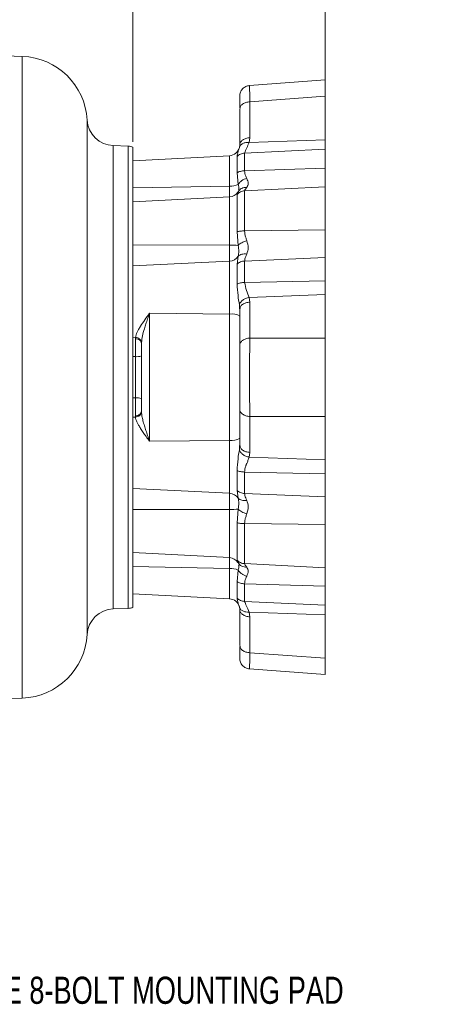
# Model space of a CAD drawing. Header units: inches. Extents: x 0.3 to 33.9, y 0.2 to 21.6.
# Tile 6 of 18: x 12.2 to 16.2, y 5 to 14. Entities that reach past the tile are written whole.
import ezdxf

# ---------------------------------------------------------------- set-up
doc = ezdxf.new("R2010")
doc.units = ezdxf.units.IN
doc.header["$MEASUREMENT"] = 0
doc.layers.add('SLD-0', color=7, linetype='Continuous', lineweight=15)
doc.styles.add('SLDTEXTSTYLE0', font='TXT', dxfattribs={"width": 0.75})
doc.dimstyles.new('SLDDIMSTYLE1', dxfattribs={"dimtxt": 0.25, "dimasz": 0.13, "dimexe": 0, "dimexo": 0.0625, "dimgap": 0.0625, "dimtad": 0, "dimtih": 1, "dimtoh": 1, "dimrnd": 1e-09, "dimzin": 12, "dimdsep": 46, "dimtxsty": 'SLDTEXTSTYLE0', "dimsah": 1, "dimcen": 0.09, "dimadec": 0, "dimazin": 3, "dimtfac": 1, "dimtofl": 0, "dimtmove": 0, "dimatfit": 3, "dimfxl": 1, "dimfrac": 2, "dimtolj": 1, "dimtzin": 12, "dimarcsym": 0})

# ---------------------------------------------------------------- blocks, each defined once
blk = doc.blocks.new('_D_8')
at = {"layer": 'SLD-0'}
for p, q in [((13.2862, 12.897), (13.2862, 15.0353)), ((8.7182, 14.9103), (10.3836, 14.9103)), ((10.5231, 14.9471), (10.4723, 14.9471)), ((10.4723, 14.9471), (10.4723, 14.5502)), ((11.4813, 14.9471), (11.5321, 14.9471)), ((11.5321, 14.9471), (11.5321, 14.5502)), ((13.2862, 14.9103), (11.6209, 14.9103)), ((10.4723, 14.5502), (10.5231, 14.5502)), ((11.5321, 14.5502), (11.4813, 14.5502))]:
    blk.add_line(p, q, dxfattribs=at)
for points in [[(8.7182, 14.9103), (8.8482, 14.8903), (8.8482, 14.9303)], [(13.2862, 14.9103), (13.1562, 14.9303), (13.1562, 14.8903)]]:
    blk.add_solid(points, dxfattribs=at)
at = {"layer": 'SLD-0', "char_height": 0.25, "attachment_point": 1, "style": 'SLDTEXTSTYLE0'}
for s, insert in [('4.57', (10.5774, 15.3202, -0.8581)), ('116.0', (10.5866, 14.8725, -0.8581))]:
    blk.add_mtext(s, dxfattribs=dict(at, insert=insert))
blk = doc.blocks.new('_D_9')
at = {"layer": 'SLD-0'}
for p, q in [((15.0579, 13.3674), (15.0579, 16.2164)), ((8.7182, 16.0914), (11.2694, 16.0914)), ((11.4089, 16.1282), (11.3582, 16.1282)), ((11.3582, 16.1282), (11.3582, 15.7313)), ((12.3671, 16.1282), (12.4179, 16.1282)), ((12.4179, 16.1282), (12.4179, 15.7313)), ((15.0579, 16.0914), (12.5067, 16.0914)), ((11.3582, 15.7313), (11.4089, 15.7313)), ((12.4179, 15.7313), (12.3671, 15.7313))]:
    blk.add_line(p, q, dxfattribs=at)
for points in [[(8.7182, 16.0914), (8.8482, 16.0714), (8.8482, 16.1114)], [(15.0579, 16.0914), (14.9279, 16.1114), (14.9279, 16.0714)]]:
    blk.add_solid(points, dxfattribs=at)
at = {"layer": 'SLD-0', "char_height": 0.25, "attachment_point": 1, "style": 'SLDTEXTSTYLE0'}
for s, insert in [('6.34', (11.4632, 16.5013, -0.8581)), ('161.0', (11.4724, 16.0536, -0.8581))]:
    blk.add_mtext(s, dxfattribs=dict(at, insert=insert))

msp = doc.modelspace()

# ---------------------------------------------------------------- linework, layer by layer
at = {"color": 7, "linetype": 'Continuous', "lineweight": 15}
for p, q in [((12.2668, 13.684), (8.7182, 13.8079)), ((15.0579, 13.4673), (14.3616, 13.4157)), ((15.0579, 13.3174), (15.0579, 13.4673)), ((14.2705, 13.2479), (14.2722, 13.2096)), ((14.3637, 13.266), (15.0579, 13.3174)), ((14.3637, 13.266), (14.3637, 12.9351)), ((15.0579, 12.9169), (15.0579, 13.3174)), ((14.2705, 13.1965), (14.274, 13.2094)), ((14.2705, 13.1965), (14.2705, 12.8656)), ((14.3582, 12.891), (14.3637, 12.9351)), ((14.3582, 12.891), (15.0579, 12.9169)), ((15.0579, 12.8287), (15.0579, 12.9169)), ((13.2424, 12.857), (13.1052, 12.8618)), ((13.2862, 12.847), (13.2862, 12.7182)), ((14.2677, 12.8446), (14.2648, 12.836)), ((14.2648, 12.836), (14.2677, 12.8446)), ((14.2705, 12.8656), (14.2677, 12.8446)), ((14.2727, 12.8542), (14.2677, 12.8446)), ((15.0579, 12.8287), (14.3159, 12.7933)), ((14.3159, 12.7933), (14.3159, 12.6309)), ((15.0579, 12.6535), (15.0579, 12.8287)), ((14.1772, 12.7694), (13.2862, 12.7227)), ((13.2862, 12.7182), (13.2862, 12.6497)), ((14.2466, 12.7624), (14.2466, 12.6112)), ((13.2862, 12.6497), (13.2862, 11.6208)), ((14.2466, 12.6112), (14.2568, 12.505)), ((14.3159, 12.6309), (15.0579, 12.6535)), ((15.0579, 12.4832), (15.0579, 12.6535)), ((13.2862, 12.4728), (14.1772, 12.4887)), ((14.2642, 12.4484), (14.2535, 12.4331)), ((14.2583, 12.4446), (14.2568, 12.4377)), ((15.0579, 12.4832), (14.3159, 12.4453)), ((14.3159, 12.4453), (14.3159, 12.0764)), ((15.0579, 12.0851), (15.0579, 12.4832)), ((14.1772, 12.39), (13.2862, 12.3433)), ((14.2466, 12.4122), (14.2466, 12.0687)), ((14.2466, 12.0687), (14.2568, 11.9432)), ((14.3159, 12.0764), (15.0579, 12.0851)), ((15.0579, 11.8302), (15.0579, 12.0851)), ((13.2862, 11.9476), (14.1772, 11.9455)), ((14.1772, 11.9455), (14.1772, 11.7971)), ((14.1772, 11.7971), (13.2862, 11.7532)), ((14.1772, 11.7971), (14.1772, 11.3101)), ((14.2568, 11.8425), (14.2466, 11.7709)), ((15.0579, 11.8302), (14.3159, 11.7986)), ((14.3159, 11.7986), (14.3159, 11.6011)), ((15.0579, 11.6172), (15.0579, 11.8302)), ((14.2466, 11.7709), (14.2466, 11.5871)), ((13.2862, 11.6208), (13.2862, 11.4555)), ((14.3159, 11.6011), (15.0579, 11.6172)), ((15.0579, 11.4899), (15.0579, 11.6172)), ((13.2862, 11.4555), (13.2862, 10.7279)), ((15.0579, 11.4899), (14.3582, 11.464)), ((14.3637, 11.4203), (14.3582, 11.464)), ((15.0579, 11.0893), (15.0579, 11.4899)), ((14.2705, 11.3508), (14.2699, 11.3605)), ((14.2739, 11.3634), (14.2705, 11.3508)), ((14.2705, 11.3508), (14.2705, 11.0198)), ((14.3637, 11.4203), (14.3637, 11.0893)), ((13.4396, 10.1378), (13.4396, 11.3181)), ((13.4396, 11.3181), (14.1772, 11.3101)), ((14.1772, 11.3101), (14.1772, 10.1457)), ((13.2862, 11.096), (13.3093, 11.095)), ((13.3093, 11.095), (13.309, 11.0834)), ((13.309, 11.0834), (13.309, 10.918)), ((14.3637, 11.0893), (15.0579, 11.0893)), ((15.0579, 10.3665), (15.0579, 11.0893)), ((13.365, 11.0398), (13.3651, 11.0484)), ((13.309, 10.918), (13.2862, 10.9178)), ((13.309, 10.5379), (13.309, 10.918)), ((13.2862, 10.7279), (13.2862, 10.0004)), ((13.2862, 10.538), (13.309, 10.5379)), ((13.309, 10.5379), (13.309, 10.3725)), ((14.2705, 10.436), (14.2705, 10.1051)), ((13.3093, 10.3609), (13.2862, 10.3599)), ((13.309, 10.3725), (13.3093, 10.3609)), ((13.365, 10.416), (13.3628, 10.4079)), ((13.3651, 10.4075), (13.365, 10.416)), ((14.3637, 10.3665), (15.0579, 10.3665)), ((14.3637, 10.3665), (14.3637, 10.0356)), ((15.0579, 9.966), (15.0579, 10.3665)), ((14.1772, 10.1457), (13.4396, 10.1378)), ((14.1772, 10.1457), (14.1772, 9.6587)), ((14.2705, 10.1051), (14.2699, 10.0955)), ((14.2705, 10.1051), (14.2739, 10.0925)), ((13.2862, 10.0004), (13.2862, 9.8351)), ((14.3582, 9.9919), (14.3637, 10.0356)), ((14.3582, 9.9919), (15.0579, 9.966)), ((15.0579, 9.8387), (15.0579, 9.966)), ((13.2862, 9.8351), (13.2862, 9.2941)), ((14.2466, 9.8688), (14.2466, 9.685)), ((15.0579, 9.8387), (14.3159, 9.8547)), ((14.3159, 9.8547), (14.3159, 9.6573)), ((15.0579, 9.6257), (15.0579, 9.8387)), ((13.2862, 9.7027), (14.1772, 9.6587)), ((14.1772, 9.6587), (14.1772, 9.5104)), ((14.2466, 9.685), (14.2568, 9.6134)), ((14.3159, 9.6573), (15.0579, 9.6257)), ((15.0579, 9.3708), (15.0579, 9.6257)), ((14.1772, 9.5104), (13.2862, 9.5082)), ((14.2568, 9.5127), (14.2466, 9.3872)), ((14.2466, 9.3872), (14.2466, 9.0437)), ((15.0579, 9.3708), (14.3159, 9.3795)), ((14.3159, 9.3795), (14.3159, 9.0106)), ((15.0579, 8.9727), (15.0579, 9.3708)), ((13.2862, 9.2941), (13.2862, 9.1676)), ((13.2862, 9.1676), (13.2862, 8.8061)), ((13.2862, 9.1125), (14.1772, 9.0659)), ((14.1772, 8.9672), (13.2862, 8.983)), ((14.2535, 9.0228), (14.2642, 9.0075)), ((14.2568, 9.0181), (14.2583, 9.0113)), ((14.3159, 9.0106), (15.0579, 8.9727)), ((14.2568, 8.9509), (14.2466, 8.8447)), ((15.0579, 8.8023), (15.0579, 8.9727)), ((13.2862, 8.8061), (13.2862, 8.7377)), ((14.2466, 8.8447), (14.2466, 8.6935)), ((15.0579, 8.8023), (14.3159, 8.8249)), ((14.3159, 8.8249), (14.3159, 8.6625)), ((15.0579, 8.6271), (15.0579, 8.8023)), ((13.2862, 8.7377), (13.2862, 8.6088)), ((13.2862, 8.7332), (14.1772, 8.6865)), ((14.2647, 8.6217), (14.2717, 8.6003)), ((14.2648, 8.6199), (14.2677, 8.6113)), ((14.3159, 8.6625), (15.0579, 8.6271)), ((15.0579, 8.539), (15.0579, 8.6271)), ((13.1052, 8.5941), (13.2424, 8.5989)), ((14.2705, 8.5903), (14.2677, 8.6113)), ((14.2677, 8.6113), (14.2727, 8.6017)), ((14.2705, 8.5903), (14.2705, 8.2594)), ((15.0579, 8.539), (14.3582, 8.5649)), ((14.3637, 8.5208), (14.3582, 8.5649)), ((15.0579, 8.1384), (15.0579, 8.539)), ((14.3637, 8.5208), (14.3637, 8.1899)), ((14.274, 8.2465), (14.2705, 8.2594)), ((14.2722, 8.2462), (14.2705, 8.208)), ((15.0579, 8.1384), (14.3637, 8.1899)), ((15.0579, 7.9886), (15.0579, 8.1384)), ((14.3616, 8.0402), (15.0579, 7.9886)), ((10.7697, 7.7196), (12.2668, 7.7719))]:
    msp.add_line(p, q, dxfattribs=at)
at = {"color": 8, "linetype": 'Continuous', "lineweight": 15}
for p, q in [((12.2668, 13.684), (12.2668, 10.7279)), ((12.8643, 13.098), (12.8643, 8.3578)), ((13.1052, 10.7279), (13.1052, 12.8618)), ((13.2424, 12.857), (13.2424, 10.7279)), ((14.1772, 12.7694), (14.1772, 12.4887)), ((14.1772, 12.4887), (14.1772, 12.39)), ((14.255, 12.4333), (14.2466, 12.4122)), ((14.1772, 12.39), (14.1772, 11.9455)), ((14.2699, 11.3605), (14.2677, 11.3943)), ((12.2668, 10.7279), (12.2668, 7.7719)), ((13.1052, 8.5941), (13.1052, 10.7279)), ((13.2424, 10.7279), (13.2424, 8.5989)), ((14.2699, 10.0955), (14.2677, 10.0616)), ((14.1772, 9.5104), (14.1772, 9.0659)), ((14.1772, 9.0659), (14.1772, 8.9672)), ((14.2466, 9.0437), (14.255, 9.0226)), ((14.1772, 8.9672), (14.1772, 8.6865))]:
    msp.add_line(p, q, dxfattribs=at)
at = {"color": 7, "linetype": 'Continuous', "lineweight": 15}
for centre, radius, start, end in [((12.2452, 13.0644), 0.62, 3.11173, 88), ((13.1139, 13.1116), 0.25, 183.11173, 268), ((15.2323, 12.454), 0.9772, 153.43847, 159.6819), ((13.2382, 12.7371), 0.12, 66.42182, 88), ((14.172, 12.8677), 0.0984, 273, 345.48668), ((14.1817, 12.6687), 0.1801, 268.56713, 294.64522), ((14.172, 12.4883), 0.0984, 273, 326.44034), ((14.1829, 10.7458), 1.1997, 86.47027, 90.27374), ((14.1733, 11.8965), 0.0994, 272.24729, 327.12831), ((14.1985, 11.1835), 0.1284, 55.93063, 99.57119), ((13.3223, 11.0513), 0.134, 264.2941, 288.55259), ((13.3223, 10.4046), 0.134, 71.44741, 95.7059), ((14.1985, 10.2723), 0.1284, 260.42872, 304.06933), ((14.1733, 9.5594), 0.0994, 32.87172, 87.75274), ((14.1829, 10.7099), 1.1995, 269.72601, 273.53), ((14.172, 8.9676), 0.0984, 33.63125, 87), ((14.1817, 8.7872), 0.1801, 65.35478, 91.43287), ((14.172, 8.5882), 0.0984, 13.15032, 87), ((13.1139, 8.3443), 0.25, 92, 176.88827), ((13.2382, 8.7188), 0.12, 272, 293.57818), ((12.2452, 8.3915), 0.62, 272, 356.88827)]:
    msp.add_arc(centre, radius, start, end, dxfattribs=at)
for points, knots in [([(14.3616, 13.4157), (14.3495, 13.4134), (14.3251, 13.4089), (14.2952, 13.3859), (14.2745, 13.3544), (14.2718, 13.3298), (14.2705, 13.3175)], [0, 0, 0, 0, 0.249988, 0.499966, 0.749977, 1, 1, 1, 1]), ([(14.2705, 13.3175), (14.2705, 13.3175), (14.2705, 13.3205), (14.2705, 13.3101), (14.2705, 13.2877), (14.2705, 13.2596), (14.2705, 13.2461)], [0, 0, 0, 0, 0.000046, 0.346265, 0.685393, 1, 1, 1, 1]), ([(14.2705, 12.8656), (14.2718, 12.8744), (14.2746, 12.892), (14.2959, 12.9145), (14.3266, 12.9308), (14.3514, 12.9336), (14.3637, 12.9351)], [0, 0, 0, 0, 0.25, 0.5, 0.75, 1, 1, 1, 1]), ([(14.2466, 12.7624), (14.2512, 12.7667), (14.2604, 12.7754), (14.2775, 12.7848), (14.2961, 12.7913), (14.3093, 12.7927), (14.3159, 12.7933)], [0, 0, 0, 0, 0.250001, 0.499999, 0.750005, 1, 1, 1, 1]), ([(14.2717, 12.8556), (14.2705, 12.852), (14.2682, 12.8446), (14.2659, 12.8377), (14.2647, 12.8342)], [0, 0, 0, 0, 0.494636, 1, 1, 1, 1]), ([(14.2466, 12.6112), (14.2512, 12.614), (14.2604, 12.6195), (14.2775, 12.6255), (14.2961, 12.6297), (14.3093, 12.6305), (14.3159, 12.6309)], [0, 0, 0, 0, 0.250001, 0.5, 0.750005, 1, 1, 1, 1]), ([(14.3364, 12.5601), (14.3329, 12.5673), (14.3259, 12.5816), (14.3177, 12.6052), (14.3165, 12.6225), (14.3159, 12.6309)], [0, 0, 0, 0, 0.341307, 0.677695, 1, 1, 1, 1]), ([(14.2568, 12.505), (14.2611, 12.5113), (14.2697, 12.5239), (14.289, 12.54), (14.3116, 12.5529), (14.3281, 12.5577), (14.3364, 12.5601)], [0, 0, 0, 0, 0.2499995, 0.4999967, 0.749994, 1, 1, 1, 1]), ([(14.3364, 12.4771), (14.3422, 12.4887), (14.3539, 12.5119), (14.3422, 12.544), (14.3364, 12.5601)], [0, 0, 0, 0, 0.499796, 1, 1, 1, 1]), ([(14.2466, 12.4122), (14.2512, 12.4168), (14.2604, 12.4261), (14.2775, 12.4362), (14.2961, 12.4432), (14.3093, 12.4446), (14.3159, 12.4453)], [0, 0, 0, 0, 0.250001, 0.499999, 0.750005, 1, 1, 1, 1]), ([(14.3159, 12.4453), (14.3165, 12.4479), (14.3177, 12.4533), (14.3259, 12.464), (14.3329, 12.4727), (14.3364, 12.4771)], [0, 0, 0, 0, 0.321721, 0.658488, 1, 1, 1, 1]), ([(14.2466, 12.0687), (14.2512, 12.0698), (14.2604, 12.0719), (14.2775, 12.0742), (14.2961, 12.0759), (14.3093, 12.0762), (14.3159, 12.0764)], [0, 0, 0, 0, 0.250002, 0.5, 0.750005, 1, 1, 1, 1]), ([(14.3364, 11.9865), (14.3329, 11.9961), (14.3259, 12.0153), (14.3177, 12.0453), (14.3165, 12.0661), (14.3159, 12.0764)], [0, 0, 0, 0, 0.341306, 0.677694, 1, 1, 1, 1]), ([(14.2568, 11.9432), (14.2611, 11.9475), (14.2697, 11.956), (14.289, 11.9681), (14.3116, 11.9788), (14.3281, 11.9839), (14.3364, 11.9865)], [0, 0, 0, 0, 0.25, 0.499997, 0.749994, 1, 1, 1, 1]), ([(14.3364, 11.8623), (14.3422, 11.8815), (14.3539, 11.9199), (14.3422, 11.9643), (14.3364, 11.9865)], [0, 0, 0, 0, 0.499821, 1, 1, 1, 1]), ([(14.2568, 11.9432), (14.2597, 11.9241), (14.2655, 11.8859), (14.2597, 11.857), (14.2568, 11.8425)], [0, 0, 0, 0, 0.500184, 1, 1, 1, 1]), ([(14.2466, 11.7709), (14.2512, 11.7748), (14.2604, 11.7825), (14.2775, 11.7909), (14.2961, 11.7968), (14.3093, 11.798), (14.3159, 11.7986)], [0, 0, 0, 0, 0.250001, 0.499999, 0.750005, 1, 1, 1, 1]), ([(14.2568, 11.8425), (14.2611, 11.8466), (14.2697, 11.8548), (14.289, 11.862), (14.3116, 11.8652), (14.3281, 11.8633), (14.3364, 11.8623)], [0, 0, 0, 0, 0.250007, 0.5000044, 0.7500012, 1, 1, 1, 1]), ([(14.3159, 11.7986), (14.3165, 11.8049), (14.3177, 11.8178), (14.3259, 11.8392), (14.3329, 11.8546), (14.3364, 11.8623)], [0, 0, 0, 0, 0.322293, 0.65866, 1, 1, 1, 1]), ([(14.2466, 11.5871), (14.2512, 11.5891), (14.2604, 11.593), (14.2775, 11.5973), (14.2961, 11.6002), (14.3093, 11.6008), (14.3159, 11.6011)], [0, 0, 0, 0, 0.250001, 0.499999, 0.750005, 1, 1, 1, 1]), ([(14.2466, 11.5871), (14.2488, 11.5516), (14.2528, 11.487), (14.2631, 11.4231), (14.2677, 11.3943)], [0, 0, 0, 0, 0.548708, 1, 1, 1, 1]), ([(14.3582, 11.464), (14.3491, 11.4843), (14.331, 11.5247), (14.3209, 11.5757), (14.3159, 11.6011)], [0, 0, 0, 0, 0.502779, 1, 1, 1, 1]), ([(14.2677, 11.3943), (14.2706, 11.4023), (14.2763, 11.4184), (14.2976, 11.4397), (14.3256, 11.4564), (14.3474, 11.4614), (14.3582, 11.464)], [0, 0, 0, 0, 0.249976, 0.499959, 0.74995, 1, 1, 1, 1]), ([(13.3093, 11.095), (13.3132, 11.1109), (13.319, 11.1345), (13.3388, 11.1703), (13.3616, 11.2075), (13.3957, 11.2567), (13.4249, 11.2976), (13.4396, 11.3181)], [0, 0, 0, 0, 0.244555, 0.362761, 0.494066, 0.74609, 1, 1, 1, 1]), ([(13.4396, 11.3181), (13.4335, 11.3003), (13.4221, 11.2672), (13.406, 11.2195), (13.3895, 11.1669), (13.3724, 11.1086), (13.3675, 11.0681), (13.3651, 11.0484)], [0, 0, 0, 0, 0.189257, 0.352228, 0.515363, 0.764584, 1, 1, 1, 1]), ([(13.309, 11.0834), (13.3164, 11.0825), (13.3313, 11.0807), (13.3497, 11.0705), (13.3625, 11.0564), (13.3641, 11.0454), (13.365, 11.0398)], [0, 0, 0, 0, 0.25, 0.500001, 0.750001, 1, 1, 1, 1]), ([(13.3093, 11.095), (13.3165, 11.0939), (13.3309, 11.0916), (13.3489, 11.0807), (13.3618, 11.0658), (13.364, 11.0542), (13.3651, 11.0484)], [0, 0, 0, 0, 0.249993, 0.499982, 0.749972, 1, 1, 1, 1]), ([(14.2705, 11.0198), (14.2718, 11.0287), (14.2746, 11.0463), (14.2959, 11.0688), (14.3266, 11.085), (14.3514, 11.0879), (14.3637, 11.0893)], [0, 0, 0, 0, 0.25, 0.5, 0.75, 1, 1, 1, 1]), ([(14.3637, 11.0893), (14.3635, 11.0732), (14.3631, 11.0413), (14.3626, 10.9876), (14.3621, 10.9187), (14.3617, 10.832), (14.3616, 10.728), (14.3617, 10.6414), (14.3619, 10.574), (14.3623, 10.5118), (14.3628, 10.439), (14.3634, 10.391), (14.3637, 10.3665)], [0, 0, 0, 0, 0.082362, 0.162433, 0.240216, 0.371034, 0.500012, 0.628989, 0.694253, 0.759982, 0.877421, 1, 1, 1, 1]), ([(13.365, 11.0398), (13.365, 10.9359), (13.365, 10.7279), (13.365, 10.52), (13.365, 10.416)], [0, 0, 0, 0, 0.5, 1, 1, 1, 1]), ([(14.2705, 11.0198), (14.2705, 11.0011), (14.2705, 10.9624), (14.2705, 10.8918), (14.2705, 10.8125), (14.2705, 10.7279), (14.2705, 10.6433), (14.2705, 10.5641), (14.2705, 10.4934), (14.2705, 10.4548), (14.2705, 10.436)], [0, 0, 0, 0, 0.116619, 0.240139, 0.368725, 0.5, 0.631275, 0.759861, 0.883381, 1, 1, 1, 1]), ([(14.2705, 10.436), (14.2718, 10.4272), (14.2746, 10.4096), (14.2959, 10.3871), (14.3266, 10.3708), (14.3514, 10.368), (14.3637, 10.3665)], [0, 0, 0, 0, 0.25, 0.5, 0.75, 1, 1, 1, 1]), ([(13.3651, 10.4075), (13.364, 10.4017), (13.3618, 10.3901), (13.3489, 10.3752), (13.3309, 10.3642), (13.3165, 10.362), (13.3093, 10.3609)], [0, 0, 0, 0, 0.250027, 0.500018, 0.750007, 1, 1, 1, 1]), ([(13.4396, 10.1378), (13.429, 10.1525), (13.4091, 10.1805), (13.381, 10.2202), (13.3575, 10.2551), (13.3387, 10.2856), (13.3241, 10.3128), (13.3132, 10.338), (13.3105, 10.3535), (13.3093, 10.3609)], [0, 0, 0, 0, 0.1820773, 0.3445169, 0.5056379, 0.6367943, 0.7548696, 0.8836254, 1, 1, 1, 1]), ([(13.3651, 10.4075), (13.3663, 10.395), (13.3687, 10.3692), (13.3789, 10.3266), (13.3915, 10.282), (13.4061, 10.2364), (13.4221, 10.1887), (13.4335, 10.1556), (13.4396, 10.1378)], [0, 0, 0, 0, 0.150571, 0.312239, 0.484819, 0.647897, 0.810824, 1, 1, 1, 1]), ([(14.2677, 10.0616), (14.2631, 10.0328), (14.2528, 9.9689), (14.2488, 9.9042), (14.2466, 9.8688)], [0, 0, 0, 0, 0.4513432, 1, 1, 1, 1]), ([(14.3582, 9.9919), (14.3474, 9.9944), (14.3256, 9.9995), (14.2976, 10.0162), (14.2763, 10.0374), (14.2706, 10.0535), (14.2677, 10.0616)], [0, 0, 0, 0, 0.250009, 0.500003, 0.749985, 1, 1, 1, 1]), ([(14.3159, 9.8547), (14.3169, 9.8677), (14.3184, 9.8866), (14.325, 9.907), (14.3285, 9.917), (14.3306, 9.9225), (14.3318, 9.9254), (14.3323, 9.9268), (14.3326, 9.9276), (14.3328, 9.9279), (14.3329, 9.9281), (14.3329, 9.9282), (14.3329, 9.9282), (14.3329, 9.9283), (14.3329, 9.9283), (14.3329, 9.9283), (14.3329, 9.9283), (14.3329, 9.9283), (14.3329, 9.9283), (14.3329, 9.9283), (14.3332, 9.9284), (14.3329, 9.9304), (14.3407, 9.9401), (14.3469, 9.9634), (14.3543, 9.982), (14.3582, 9.9919)], [0, 0, 0, 0, 0.247504, 0.359701, 0.425614, 0.461035, 0.479363, 0.488681, 0.493379, 0.495737, 0.496919, 0.49751, 0.497806, 0.497954, 0.498028, 0.498065, 0.498083, 0.498093, 0.498097, 0.4981, 0.498103, 0.501755, 0.533451, 0.749972, 1, 1, 1, 1]), ([(14.2466, 9.8688), (14.2512, 9.8668), (14.2604, 9.8629), (14.2775, 9.8586), (14.2961, 9.8556), (14.3093, 9.855), (14.3159, 9.8547)], [0, 0, 0, 0, 0.250001, 0.499999, 0.750005, 1, 1, 1, 1]), ([(14.2466, 9.685), (14.2512, 9.6811), (14.2604, 9.6733), (14.2775, 9.6649), (14.2961, 9.6591), (14.3093, 9.6579), (14.3159, 9.6573)], [0, 0, 0, 0, 0.250001, 0.499999, 0.750005, 1, 1, 1, 1]), ([(14.3364, 9.5936), (14.3329, 9.6013), (14.3259, 9.6167), (14.3177, 9.6381), (14.3165, 9.651), (14.3159, 9.6573)], [0, 0, 0, 0, 0.341307, 0.677695, 1, 1, 1, 1]), ([(14.2568, 9.6134), (14.2611, 9.6093), (14.2697, 9.6011), (14.289, 9.5939), (14.3116, 9.5907), (14.3281, 9.5926), (14.3364, 9.5936)], [0, 0, 0, 0, 0.25, 0.499996, 0.749994, 1, 1, 1, 1]), ([(14.2568, 9.6134), (14.2597, 9.5989), (14.2655, 9.57), (14.2597, 9.5318), (14.2568, 9.5127)], [0, 0, 0, 0, 0.500184, 1, 1, 1, 1]), ([(14.3364, 9.4694), (14.3422, 9.4916), (14.3539, 9.5359), (14.3422, 9.5743), (14.3364, 9.5936)], [0, 0, 0, 0, 0.499821, 1, 1, 1, 1]), ([(14.3364, 9.4694), (14.3281, 9.4719), (14.3116, 9.4771), (14.289, 9.4878), (14.2697, 9.4999), (14.2611, 9.5084), (14.2568, 9.5127)], [0, 0, 0, 0, 0.250001, 0.499995, 0.749993, 1, 1, 1, 1]), ([(14.3159, 9.3795), (14.3165, 9.3897), (14.3177, 9.4106), (14.3259, 9.4406), (14.3329, 9.4597), (14.3364, 9.4694)], [0, 0, 0, 0, 0.3222938, 0.6586607, 1, 1, 1, 1]), ([(14.2466, 9.3872), (14.2512, 9.3861), (14.2604, 9.384), (14.2775, 9.3816), (14.2961, 9.38), (14.3093, 9.3797), (14.3159, 9.3795)], [0, 0, 0, 0, 0.250002, 0.5, 0.750005, 1, 1, 1, 1]), ([(14.2466, 9.0437), (14.2512, 9.039), (14.2604, 9.0298), (14.2775, 9.0197), (14.2961, 9.0127), (14.3093, 9.0113), (14.3159, 9.0106)], [0, 0, 0, 0, 0.250001, 0.499999, 0.750005, 1, 1, 1, 1]), ([(14.3364, 8.9788), (14.3329, 8.9832), (14.3259, 8.9919), (14.3177, 9.0026), (14.3165, 9.0079), (14.3159, 9.0106)], [0, 0, 0, 0, 0.341306, 0.677694, 1, 1, 1, 1]), ([(14.3364, 8.8958), (14.3281, 8.8982), (14.3116, 8.9029), (14.289, 8.9159), (14.2697, 8.9319), (14.2611, 8.9446), (14.2568, 8.9509)], [0, 0, 0, 0, 0.25, 0.499994, 0.749993, 1, 1, 1, 1]), ([(14.3159, 8.8249), (14.3165, 8.8334), (14.3177, 8.8506), (14.3259, 8.8742), (14.3329, 8.8886), (14.3364, 8.8958)], [0, 0, 0, 0, 0.3222937, 0.6586601, 1, 1, 1, 1]), ([(14.3364, 8.8958), (14.3422, 8.9119), (14.3539, 8.944), (14.3422, 8.9672), (14.3364, 8.9788)], [0, 0, 0, 0, 0.4997966, 1, 1, 1, 1]), ([(14.2466, 8.8447), (14.2512, 8.8419), (14.2604, 8.8364), (14.2775, 8.8304), (14.2961, 8.8262), (14.3093, 8.8254), (14.3159, 8.8249)], [0, 0, 0, 0, 0.250001, 0.5, 0.750005, 1, 1, 1, 1]), ([(14.2466, 8.6935), (14.2512, 8.6891), (14.2604, 8.6805), (14.2775, 8.6711), (14.2961, 8.6645), (14.3093, 8.6632), (14.3159, 8.6625)], [0, 0, 0, 0, 0.250003, 0.5, 0.750005, 1, 1, 1, 1]), ([(14.3582, 8.5649), (14.3491, 8.5842), (14.331, 8.6225), (14.3209, 8.6492), (14.3159, 8.6625)], [0, 0, 0, 0, 0.502778, 1, 1, 1, 1]), ([(14.3637, 8.5208), (14.3514, 8.5222), (14.3266, 8.5251), (14.2959, 8.5414), (14.2746, 8.5639), (14.2718, 8.5815), (14.2705, 8.5903)], [0, 0, 0, 0, 0.25, 0.499999, 0.750001, 1, 1, 1, 1]), ([(14.2705, 8.2098), (14.2705, 8.1964), (14.2705, 8.1687), (14.2705, 8.1436), (14.2705, 8.1401), (14.2705, 8.1384)], [0, 0, 0, 0, 0.314636, 0.653794, 1, 1, 1, 1]), ([(14.2705, 8.1384), (14.2718, 8.1261), (14.2745, 8.1015), (14.2952, 8.07), (14.3251, 8.047), (14.3495, 8.0425), (14.3616, 8.0402)], [0, 0, 0, 0, 0.250023, 0.500034, 0.750012, 1, 1, 1, 1])]:
    msp.add_open_spline(points, degree=3, knots=knots, dxfattribs=at)
at = {"color": 8, "linetype": 'Continuous', "lineweight": 15}
for points, knots in [([(14.3616, 13.4157), (14.3616, 13.4137), (14.3617, 13.4108), (14.3619, 13.3928), (14.3623, 13.3696), (14.3628, 13.3308), (14.3634, 13.2879), (14.3637, 13.266)], [0, 0, 0, 0, 0.257959, 0.38849, 0.519951, 0.754835, 1, 1, 1, 1]), ([(14.274, 13.2094), (14.2748, 13.2138), (14.2773, 13.2269), (14.2962, 13.2454), (14.3265, 13.2617), (14.3513, 13.2646), (14.3637, 13.266)], [0, 0, 0, 0, 0.1430011, 0.4286681, 0.7143334, 1, 1, 1, 1]), ([(14.3582, 12.891), (14.3474, 12.8912), (14.3256, 12.8915), (14.2978, 12.8818), (14.279, 12.8689), (14.2743, 12.858), (14.2727, 12.8542)], [0, 0, 0, 0, 0.283158, 0.566298, 0.849425, 1, 1, 1, 1]), ([(14.2648, 12.836), (14.2613, 12.8265), (14.2522, 12.8018), (14.2487, 12.7774), (14.2466, 12.7624)], [0, 0, 0, 0, 0.387913, 1, 1, 1, 1]), ([(14.2568, 12.505), (14.2602, 12.4897), (14.2647, 12.4696), (14.2615, 12.4586), (14.2608, 12.4559)], [0, 0, 0, 0, 0.759542, 1, 1, 1, 1]), ([(14.2648, 12.4479), (14.2667, 12.4504), (14.273, 12.4591), (14.2892, 12.469), (14.3115, 12.477), (14.3281, 12.4771), (14.3364, 12.4771)], [0, 0, 0, 0, 0.123804, 0.415869, 0.707933, 1, 1, 1, 1]), ([(14.3637, 11.4203), (14.3513, 11.4189), (14.3265, 11.416), (14.2962, 11.3997), (14.2773, 11.3811), (14.2747, 11.3678), (14.2739, 11.3634)], [0, 0, 0, 0, 0.284734, 0.569467, 0.854202, 1, 1, 1, 1]), ([(13.3628, 10.4079), (13.3623, 10.4052), (13.3608, 10.397), (13.3495, 10.3854), (13.3313, 10.3752), (13.3164, 10.3734), (13.309, 10.3725)], [0, 0, 0, 0, 0.142202, 0.428134, 0.714067, 1, 1, 1, 1]), ([(14.2739, 10.0925), (14.2747, 10.088), (14.2773, 10.0748), (14.2962, 10.0562), (14.3265, 10.0399), (14.3513, 10.037), (14.3637, 10.0356)], [0, 0, 0, 0, 0.14585, 0.430568, 0.715283, 1, 1, 1, 1]), ([(14.2608, 8.9999), (14.2615, 8.9973), (14.2647, 8.9863), (14.2602, 8.9662), (14.2568, 8.9509)], [0, 0, 0, 0, 0.241321, 1, 1, 1, 1]), ([(14.2648, 9.008), (14.2667, 9.0054), (14.273, 8.9968), (14.2892, 8.9869), (14.3115, 8.9788), (14.3281, 8.9788), (14.3364, 8.9788)], [0, 0, 0, 0, 0.123803, 0.415865, 0.707927, 1, 1, 1, 1]), ([(14.2466, 8.6935), (14.2487, 8.6785), (14.2522, 8.6541), (14.2613, 8.6294), (14.2648, 8.6199)], [0, 0, 0, 0, 0.612531, 1, 1, 1, 1]), ([(14.2727, 8.6017), (14.2743, 8.5979), (14.279, 8.587), (14.2978, 8.5741), (14.3256, 8.5644), (14.3474, 8.5647), (14.3582, 8.5649)], [0, 0, 0, 0, 0.150954, 0.43395, 0.71695, 1, 1, 1, 1]), ([(14.3637, 8.1899), (14.3513, 8.1913), (14.3265, 8.1942), (14.2962, 8.2105), (14.2773, 8.229), (14.2748, 8.2421), (14.274, 8.2465)], [0, 0, 0, 0, 0.2856669, 0.5713323, 0.8569988, 1, 1, 1, 1]), ([(14.3637, 8.1899), (14.3635, 8.1749), (14.3631, 8.1453), (14.3626, 8.1096), (14.3621, 8.0748), (14.3617, 8.0463), (14.3616, 8.0422), (14.3616, 8.0402)], [0, 0, 0, 0, 0.164718, 0.324857, 0.48042, 0.74205, 1, 1, 1, 1])]:
    msp.add_open_spline(points, degree=3, knots=knots, dxfattribs=at)

# ---------------------------------------------------------------- texts
at = {"layer": 'SLD-0', "insert": (11.76, 5.205), "char_height": 0.25, "attachment_point": 1, "style": 'SLDTEXTSTYLE0'}
msp.add_mtext('SAE 8-BOLT MOUNTING PAD', dxfattribs=at)

# ---------------------------------------------------------------- dimensions: what is measured, and where the dimension line sits
at = {"layer": 'SLD-0'}
for base, p2, picture, middle in [((13.2862, 14.9103), (13.2862, 12.847), '_D_8', (11.0022, 14.9103)), ((15.0579, 16.0914), (15.0579, 13.3174), '_D_9', (11.888, 16.0914))]:
    dim = msp.add_linear_dim(base=base, p1=(8.7182, 17.5257), p2=p2, dimstyle='SLDDIMSTYLE1', dxfattribs=at)
    dim.commit()
    dim.dimension.update_dxf_attribs({"geometry": picture, "text_midpoint": middle, "dimtype": 160})

doc.saveas('drawing.dxf')
